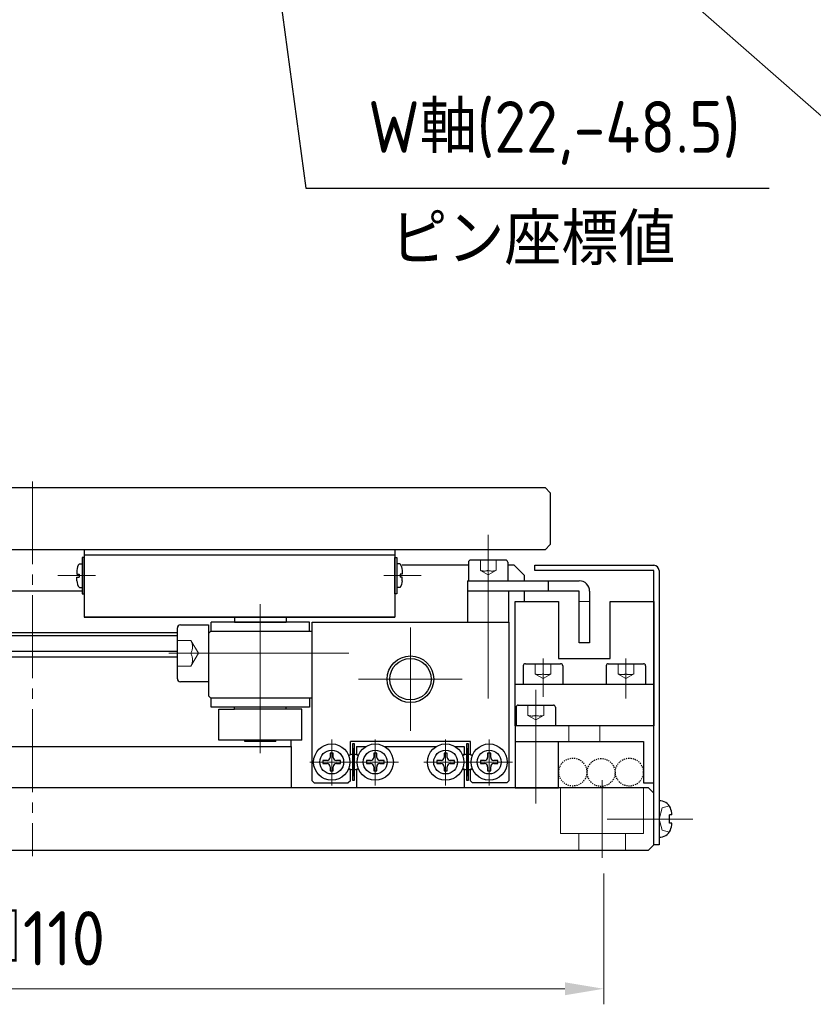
# Model space of a CAD drawing. Header units: millimetres. Extents: x 8675 to 9213, y 1906 to 2282.
# Tile 3 of 8: x 8931 to 9007, y 1906 to 2001. Entities that reach past the tile are written whole.
import ezdxf

# ---------------------------------------------------------------- set-up
doc = ezdxf.new("R2010")
doc.units = ezdxf.units.MM
doc.header["$LTSCALE"] = 0.8
for name, pattern in [('ACANSTGB', [0.354331, 0.15748, -0.03937, 0.03937, -0.03937, 0.03937, -0.03937]), ('GEN3', [6.25, 5, -1.25]), ('GEN7', [13.75, 10, -1.25, 1.25, -1.25])]:
    doc.linetypes.add(name, pattern=pattern)
doc.layers.get('0').update_dxf_attribs({"lineweight": 30})
for name, color, linetype, lineweight in [('3', 6, 'GEN3', 15), ('5', 3, 'Continuous', 15), ('6', 2, 'Continuous', 15), ('7', 4, 'GEN7', 15)]:
    doc.layers.add(name, color=color, linetype=linetype, lineweight=lineweight)
doc.styles.get("Standard").update_dxf_attribs({"font": 'ISOCP.SHX', "bigfont": 'EXTFONT.SHX'})
doc.dimstyles.new('AM_ISO', dxfattribs={"dimtxt": 3.5, "dimasz": 2.5, "dimexe": 1, "dimexo": 1, "dimgap": 1.5, "dimtad": 1, "dimdsep": 46, "dimtxsty": 'STANDARD', "dimcen": 0, "dimclrd": 256, "dimclre": 256, "dimclrt": 2, "dimadec": 0, "dimazin": 2, "dimtp": 0.1, "dimtm": 0.1, "dimtfac": 0.71, "dimtdec": 3, "dimtmove": 0, "dimatfit": 3, "dimfxl": 1, "dimlwd": -1, "dimlwe": -1, "dimarcsym": 0})
doc.dimstyles.new('AM_ISO$0', dxfattribs={"dimtxt": 3.5, "dimasz": 2.5, "dimexe": 1, "dimexo": 1, "dimgap": 1.5, "dimtad": 1, "dimdsep": 46, "dimtxsty": 'STANDARD', "dimcen": 0, "dimclrd": 256, "dimclre": 256, "dimclrt": 2, "dimadec": 0, "dimazin": 2, "dimtp": 0.1, "dimtm": 0.1, "dimtfac": 0.71, "dimtdec": 3, "dimtmove": 0, "dimatfit": 3, "dimfxl": 1, "dimlwd": -1, "dimlwe": -1, "dimarcsym": 0})
doc.dimstyles.new('GEN-ISO', dxfattribs={"dimtxt": 3.2, "dimasz": 2.5, "dimexe": 1, "dimexo": 0.5, "dimgap": 1, "dimtad": 1, "dimdec": 3, "dimdsep": 46, "dimtxsty": 'STANDARD', "dimblk1": 'OPEN', "dimblk2": 'OPEN', "dimsah": 1, "dimcen": 0, "dimclrd": 256, "dimclre": 256, "dimclrt": 2, "dimadec": 0, "dimazin": 0, "dimtp": 0.1, "dimtm": 0.1, "dimtfac": 0.71, "dimtdec": 3, "dimtmove": 0, "dimatfit": 3, "dimldrblk": 'OPEN', "dimfxl": 1, "dimtzin": 0, "dimarcsym": 0})

# ---------------------------------------------------------------- blocks, each defined once
blk = doc.blocks.new('*D324')
at = {"layer": '5', "transparency": 16777216}
for p, q in [((8877.043, 1918.517), (8877.043, 1905.894)), ((8987.043, 1918.536), (8987.043, 1905.894)), ((8880.793, 1907.394), (8983.293, 1907.394))]:
    blk.add_line(p, q, dxfattribs=at)
for points in [[(8880.793, 1908.019), (8880.793, 1906.769), (8877.043, 1907.394)], [(8983.293, 1908.019), (8983.293, 1906.769), (8987.043, 1907.394)]]:
    blk.add_solid(points, dxfattribs=at)
at = {"layer": 'DEFPOINTS', "color": 0, "transparency": 16777216}
for p in [(8877.043, 1920.017), (8987.043, 1920.036), (8987.043, 1907.394)]:
    blk.add_point(p, dxfattribs=at)
at = {"layer": '5', "color": 2, "transparency": 16777216, "insert": (8932.043, 1912.269), "char_height": 5.25, "attachment_point": 5}
blk.add_mtext('□110', dxfattribs=at)
blk = doc.blocks.new('mabeko sokumenn')
for p, q in [((-0.465, 1.144), (-0.2, 1.144)), ((-0.7, 0.5), (-0.7, 0.15)), ((-0.7, 0.15), (-0.497, 0.15)), ((-0.497, 0.15), (-0.497, -0.15)), ((-0.7, -0.5), (-0.7, -0.15)), ((-0.697, -0.15), (-0.497, -0.15)), ((-0.465, -1.144), (-0.2, -1.144))]:
    blk.add_line(p, q)
blk.add_lwpolyline([(-0.2, -1.75), (0, -1.75), (0, 1.75), (-0.2, 1.75)], close=True)
for centre, start, end in [((0.3, 0.5), 139.89691, 180), ((0.3, -0.5), 180, 220.10309)]:
    blk.add_arc(centre, 1, start, end)
blk = doc.blocks.new('_OPEN')
at = {"color": 0, "linetype": 'ByBlock'}
for p, q in [((-1, 0.167), (0, 0)), ((0, 0), (-1, -0.167)), ((0, 0), (-1, 0))]:
    blk.add_line(p, q, dxfattribs=at)

msp = doc.modelspace()

# ---------------------------------------------------------------- linework, layer by layer
for p, q in [((8882.385, 1955.786), (8981.385, 1955.786)), ((8981.885, 1955.286), (8981.385, 1955.786)), ((8981.885, 1955.286), (8981.885, 1950.286)), ((8981.885, 1950.286), (8981.385, 1949.786)), ((8981.385, 1949.786), (8882.385, 1949.786)), ((8936.885, 1949.786), (8936.885, 1943.286)), ((8936.885, 1949.286), (8966.885, 1949.286)), ((8966.885, 1949.786), (8966.885, 1943.286)), ((8936.885, 1948.986), (8936.885, 1943.786)), ((8973.985, 1948.286), (8967.585, 1948.286)), ((8973.985, 1948.586), (8973.985, 1946.786)), ((8977.585, 1948.786), (8974.185, 1948.786)), ((8977.785, 1948.586), (8977.785, 1946.786)), ((8978.385, 1948.286), (8977.785, 1948.286)), ((8978.385, 1948.286), (8979.385, 1947.286)), ((8980.385, 1948.286), (8991.885, 1948.286)), ((8980.385, 1947.786), (8980.385, 1948.286)), ((8979.385, 1946.786), (8979.385, 1947.286)), ((8991.885, 1947.786), (8980.385, 1947.786)), ((8991.885, 1921.286), (8991.885, 1947.786)), ((8992.385, 1947.786), (8992.385, 1921.286)), ((8973.885, 1946.786), (8973.885, 1945.786)), ((8973.885, 1946.786), (8984.685, 1946.786)), ((8981.685, 1946.786), (8981.685, 1945.786)), ((8936.685, 1945.786), (8927.085, 1945.786)), ((8973.885, 1945.786), (8973.885, 1942.786)), ((8977.885, 1945.786), (8973.885, 1945.786)), ((8977.885, 1945.786), (8977.135, 1945.786)), ((8984.685, 1945.786), (8977.885, 1945.786)), ((8977.885, 1942.786), (8977.885, 1945.786)), ((8979.385, 1944.786), (8979.385, 1945.786)), ((8984.685, 1940.786), (8984.685, 1945.786)), ((8985.685, 1945.786), (8985.685, 1940.786)), ((8978.485, 1932.786), (8978.485, 1944.786)), ((8978.485, 1944.786), (8982.685, 1944.786)), ((8982.685, 1944.786), (8982.685, 1939.286)), ((8987.685, 1944.786), (8991.885, 1944.786)), ((8987.685, 1939.286), (8987.685, 1944.786)), ((8991.885, 1944.786), (8991.885, 1932.786)), ((8936.885, 1944.286), (8936.885, 1943.786)), ((8936.885, 1943.286), (8966.885, 1943.286)), ((8966.885, 1943.286), (8936.885, 1943.286)), ((8946.185, 1942.536), (8948.885, 1942.536)), ((8948.885, 1942.536), (8948.885, 1937.036)), ((8958.635, 1942.786), (8949.135, 1942.786)), ((8949.135, 1941.886), (8949.135, 1942.786)), ((8951.385, 1943.286), (8951.385, 1942.786)), ((8951.385, 1942.786), (8956.385, 1942.786)), ((8956.385, 1943.286), (8956.385, 1942.786)), ((8958.635, 1941.886), (8958.635, 1942.786)), ((8958.885, 1942.786), (8977.885, 1942.786)), ((8958.885, 1941.286), (8958.885, 1942.786)), ((8977.885, 1942.786), (8977.885, 1927.486)), ((8917.885, 1941.786), (8945.885, 1941.786)), ((8945.885, 1937.336), (8945.885, 1942.236)), ((8949.085, 1941.886), (8948.885, 1941.686)), ((8948.885, 1941.686), (8948.885, 1935.686)), ((8958.885, 1941.886), (8949.085, 1941.886)), ((8945.885, 1941.486), (8917.885, 1941.486)), ((8958.885, 1933.286), (8958.885, 1941.286)), ((8985.685, 1940.786), (8984.685, 1940.786)), ((8917.885, 1939.986), (8945.885, 1939.986)), ((8945.885, 1939.406), (8917.885, 1939.406)), ((8979.485, 1938.786), (8982.885, 1938.786)), ((8982.685, 1939.286), (8987.685, 1939.286)), ((8987.485, 1938.786), (8990.885, 1938.786)), ((8979.285, 1938.586), (8979.285, 1936.786)), ((8983.085, 1938.586), (8983.085, 1936.786)), ((8987.285, 1938.586), (8987.285, 1936.786)), ((8991.085, 1938.586), (8991.085, 1936.786)), ((8948.885, 1937.036), (8946.185, 1937.036)), ((8991.885, 1936.786), (8978.485, 1936.786)), ((8983.085, 1936.786), (8979.285, 1936.786)), ((8991.085, 1936.786), (8987.285, 1936.786)), ((8948.885, 1935.686), (8949.085, 1935.486)), ((8949.085, 1935.486), (8958.885, 1935.486)), ((8949.135, 1934.586), (8949.135, 1935.486)), ((8958.635, 1935.486), (8958.635, 1934.586)), ((8958.635, 1934.586), (8949.135, 1934.586)), ((8949.885, 1934.386), (8951.385, 1934.386)), ((8949.885, 1931.386), (8949.885, 1934.386)), ((8956.385, 1934.586), (8951.385, 1934.586)), ((8951.385, 1934.386), (8951.385, 1934.586)), ((8957.885, 1934.386), (8951.385, 1934.386)), ((8956.385, 1934.386), (8956.385, 1934.586)), ((8957.885, 1931.386), (8957.885, 1934.386)), ((8978.585, 1934.586), (8978.585, 1932.786)), ((8978.785, 1934.786), (8982.185, 1934.786)), ((8982.385, 1934.586), (8982.385, 1932.786)), ((8958.885, 1927.486), (8958.885, 1933.286)), ((8978.485, 1932.786), (8978.485, 1926.786)), ((8991.885, 1932.786), (8978.485, 1932.786)), ((8978.485, 1932.786), (8978.485, 1926.786)), ((8991.885, 1932.786), (8978.485, 1932.786)), ((8991.885, 1927.286), (8991.885, 1932.786)), ((8957.885, 1931.386), (8949.885, 1931.386)), ((8952.385, 1931.286), (8952.385, 1931.386)), ((8955.385, 1931.286), (8952.385, 1931.286)), ((8955.385, 1931.286), (8955.385, 1931.386)), ((8956.885, 1930.786), (8956.885, 1931.386)), ((8974.185, 1931.286), (8962.585, 1931.286)), ((8962.585, 1930.058), (8962.585, 1931.286)), ((8962.985, 1931.036), (8962.785, 1931.036)), ((8962.785, 1931.036), (8962.785, 1927.536)), ((8962.985, 1927.536), (8962.985, 1931.036)), ((8973.985, 1931.036), (8973.785, 1931.036)), ((8973.785, 1931.036), (8973.785, 1927.536)), ((8973.985, 1927.536), (8973.985, 1931.036)), ((8974.185, 1930.058), (8974.185, 1931.286)), ((8978.497, 1931.286), (8990.885, 1931.286)), ((8982.685, 1926.786), (8982.685, 1931.286)), ((8990.885, 1931.286), (8990.885, 1927.286)), ((8906.885, 1930.786), (8956.885, 1930.786)), ((8956.885, 1930.786), (8956.885, 1926.786)), ((8960.785, 1930.136), (8960.636, 1930.136)), ((8960.636, 1930.136), (8960.636, 1929.736)), ((8960.785, 1930.136), (8960.636, 1930.136)), ((8960.636, 1930.136), (8960.636, 1929.736)), ((8960.785, 1930.136), (8960.636, 1930.136)), ((8960.636, 1930.136), (8960.636, 1929.736)), ((8960.785, 1930.136), (8960.636, 1930.136)), ((8960.636, 1930.136), (8960.636, 1929.736)), ((8960.935, 1930.136), (8960.785, 1930.136)), ((8960.935, 1930.136), (8960.785, 1930.136)), ((8960.935, 1930.136), (8960.785, 1930.136)), ((8960.935, 1930.136), (8960.785, 1930.136)), ((8960.935, 1929.734), (8960.935, 1930.136)), ((8960.935, 1929.734), (8960.935, 1930.136)), ((8960.935, 1929.734), (8960.935, 1930.136)), ((8960.935, 1929.734), (8960.935, 1930.136)), ((8963.185, 1930.786), (8963.185, 1930.072)), ((8963.185, 1930.786), (8964.084, 1930.786)), ((8964.985, 1930.136), (8964.836, 1930.136)), ((8964.836, 1930.136), (8964.836, 1929.736)), ((8964.985, 1930.136), (8964.836, 1930.136)), ((8964.836, 1930.136), (8964.836, 1929.736)), ((8964.985, 1930.136), (8964.836, 1930.136)), ((8964.836, 1930.136), (8964.836, 1929.736)), ((8964.985, 1930.136), (8964.836, 1930.136)), ((8964.836, 1930.136), (8964.836, 1929.736)), ((8965.135, 1930.136), (8964.985, 1930.136)), ((8965.135, 1930.136), (8964.985, 1930.136)), ((8965.135, 1930.136), (8964.985, 1930.136)), ((8965.135, 1930.136), (8964.985, 1930.136)), ((8965.135, 1929.734), (8965.135, 1930.136)), ((8965.135, 1929.734), (8965.135, 1930.136)), ((8965.135, 1929.734), (8965.135, 1930.136)), ((8965.135, 1929.734), (8965.135, 1930.136)), ((8965.886, 1930.786), (8970.884, 1930.786)), ((8971.785, 1930.136), (8971.636, 1930.136)), ((8971.636, 1930.136), (8971.636, 1929.736)), ((8971.785, 1930.136), (8971.636, 1930.136)), ((8971.636, 1930.136), (8971.636, 1929.736)), ((8971.785, 1930.136), (8971.636, 1930.136)), ((8971.636, 1930.136), (8971.636, 1929.736)), ((8971.785, 1930.136), (8971.636, 1930.136)), ((8971.636, 1930.136), (8971.636, 1929.736)), ((8971.935, 1930.136), (8971.785, 1930.136)), ((8971.935, 1930.136), (8971.785, 1930.136)), ((8971.935, 1930.136), (8971.785, 1930.136)), ((8971.935, 1930.136), (8971.785, 1930.136)), ((8971.935, 1929.734), (8971.935, 1930.136)), ((8971.935, 1929.734), (8971.935, 1930.136)), ((8971.935, 1929.734), (8971.935, 1930.136)), ((8971.935, 1929.734), (8971.935, 1930.136)), ((8972.686, 1930.786), (8973.585, 1930.786)), ((8973.585, 1930.786), (8973.585, 1930.072)), ((8975.985, 1930.136), (8975.836, 1930.136)), ((8975.836, 1930.136), (8975.836, 1929.736)), ((8975.985, 1930.136), (8975.836, 1930.136)), ((8975.836, 1930.136), (8975.836, 1929.736)), ((8975.985, 1930.136), (8975.836, 1930.136)), ((8975.836, 1930.136), (8975.836, 1929.736)), ((8975.985, 1930.136), (8975.836, 1930.136)), ((8975.836, 1930.136), (8975.836, 1929.736)), ((8976.135, 1930.136), (8975.985, 1930.136)), ((8976.135, 1930.136), (8975.985, 1930.136)), ((8976.135, 1930.136), (8975.985, 1930.136)), ((8976.135, 1930.136), (8975.985, 1930.136)), ((8976.135, 1929.734), (8976.135, 1930.136)), ((8976.135, 1929.734), (8976.135, 1930.136)), ((8976.135, 1929.734), (8976.135, 1930.136)), ((8976.135, 1929.734), (8976.135, 1930.136)), ((8959.935, 1929.436), (8959.935, 1929.286)), ((8960.336, 1929.436), (8959.935, 1929.436)), ((8959.935, 1929.436), (8959.935, 1929.286)), ((8960.336, 1929.436), (8959.935, 1929.436)), ((8959.935, 1929.436), (8959.935, 1929.286)), ((8960.336, 1929.436), (8959.935, 1929.436)), ((8959.935, 1929.436), (8959.935, 1929.286)), ((8960.336, 1929.436), (8959.935, 1929.436)), ((8959.935, 1929.286), (8959.935, 1929.138)), ((8959.935, 1929.286), (8959.935, 1929.138)), ((8959.935, 1929.286), (8959.935, 1929.138)), ((8959.935, 1929.286), (8959.935, 1929.138)), ((8959.935, 1929.138), (8960.335, 1929.138)), ((8959.935, 1929.138), (8960.335, 1929.138)), ((8959.935, 1929.138), (8960.335, 1929.138)), ((8959.935, 1929.138), (8960.335, 1929.138)), ((8961.233, 1929.136), (8961.635, 1929.136)), ((8961.233, 1929.136), (8961.635, 1929.136)), ((8961.233, 1929.136), (8961.635, 1929.136)), ((8961.233, 1929.136), (8961.635, 1929.136)), ((8961.635, 1929.434), (8961.235, 1929.434)), ((8961.635, 1929.434), (8961.235, 1929.434)), ((8961.635, 1929.434), (8961.235, 1929.434)), ((8961.635, 1929.434), (8961.235, 1929.434)), ((8961.635, 1929.286), (8961.635, 1929.434)), ((8961.635, 1929.286), (8961.635, 1929.434)), ((8961.635, 1929.286), (8961.635, 1929.434)), ((8961.635, 1929.286), (8961.635, 1929.434)), ((8961.635, 1929.136), (8961.635, 1929.286)), ((8961.635, 1929.136), (8961.635, 1929.286)), ((8961.635, 1929.136), (8961.635, 1929.286)), ((8961.635, 1929.136), (8961.635, 1929.286)), ((8962.585, 1930.058), (8962.424, 1929.898)), ((8963.185, 1930.072), (8963.349, 1929.908)), ((8964.135, 1929.436), (8964.135, 1929.286)), ((8964.536, 1929.436), (8964.135, 1929.436)), ((8964.135, 1929.436), (8964.135, 1929.286)), ((8964.536, 1929.436), (8964.135, 1929.436)), ((8964.135, 1929.436), (8964.135, 1929.286)), ((8964.536, 1929.436), (8964.135, 1929.436)), ((8964.135, 1929.436), (8964.135, 1929.286)), ((8964.536, 1929.436), (8964.135, 1929.436)), ((8964.135, 1929.286), (8964.135, 1929.138)), ((8964.135, 1929.286), (8964.135, 1929.138)), ((8964.135, 1929.286), (8964.135, 1929.138)), ((8964.135, 1929.286), (8964.135, 1929.138)), ((8964.135, 1929.138), (8964.535, 1929.138)), ((8964.135, 1929.138), (8964.535, 1929.138)), ((8964.135, 1929.138), (8964.535, 1929.138)), ((8964.135, 1929.138), (8964.535, 1929.138)), ((8965.433, 1929.136), (8965.835, 1929.136)), ((8965.433, 1929.136), (8965.835, 1929.136)), ((8965.433, 1929.136), (8965.835, 1929.136)), ((8965.433, 1929.136), (8965.835, 1929.136)), ((8965.835, 1929.434), (8965.435, 1929.434)), ((8965.835, 1929.434), (8965.435, 1929.434)), ((8965.835, 1929.434), (8965.435, 1929.434)), ((8965.835, 1929.434), (8965.435, 1929.434)), ((8965.835, 1929.286), (8965.835, 1929.434)), ((8965.835, 1929.286), (8965.835, 1929.434)), ((8965.835, 1929.286), (8965.835, 1929.434)), ((8965.835, 1929.286), (8965.835, 1929.434)), ((8965.835, 1929.136), (8965.835, 1929.286)), ((8965.835, 1929.136), (8965.835, 1929.286)), ((8965.835, 1929.136), (8965.835, 1929.286)), ((8965.835, 1929.136), (8965.835, 1929.286)), ((8970.935, 1929.436), (8970.935, 1929.286)), ((8971.336, 1929.436), (8970.935, 1929.436)), ((8970.935, 1929.436), (8970.935, 1929.286)), ((8971.336, 1929.436), (8970.935, 1929.436)), ((8970.935, 1929.436), (8970.935, 1929.286)), ((8971.336, 1929.436), (8970.935, 1929.436)), ((8970.935, 1929.436), (8970.935, 1929.286)), ((8971.336, 1929.436), (8970.935, 1929.436)), ((8970.935, 1929.286), (8970.935, 1929.138)), ((8970.935, 1929.286), (8970.935, 1929.138)), ((8970.935, 1929.286), (8970.935, 1929.138)), ((8970.935, 1929.286), (8970.935, 1929.138)), ((8970.935, 1929.138), (8971.335, 1929.138)), ((8970.935, 1929.138), (8971.335, 1929.138)), ((8970.935, 1929.138), (8971.335, 1929.138)), ((8970.935, 1929.138), (8971.335, 1929.138)), ((8972.233, 1929.136), (8972.635, 1929.136)), ((8972.233, 1929.136), (8972.635, 1929.136)), ((8972.233, 1929.136), (8972.635, 1929.136)), ((8972.233, 1929.136), (8972.635, 1929.136)), ((8972.635, 1929.434), (8972.235, 1929.434)), ((8972.635, 1929.434), (8972.235, 1929.434)), ((8972.635, 1929.434), (8972.235, 1929.434)), ((8972.635, 1929.434), (8972.235, 1929.434)), ((8972.635, 1929.286), (8972.635, 1929.434)), ((8972.635, 1929.286), (8972.635, 1929.434)), ((8972.635, 1929.286), (8972.635, 1929.434)), ((8972.635, 1929.286), (8972.635, 1929.434)), ((8972.635, 1929.136), (8972.635, 1929.286)), ((8972.635, 1929.136), (8972.635, 1929.286)), ((8972.635, 1929.136), (8972.635, 1929.286)), ((8972.635, 1929.136), (8972.635, 1929.286)), ((8973.585, 1930.072), (8973.421, 1929.908)), ((8974.185, 1930.058), (8974.345, 1929.898)), ((8975.135, 1929.436), (8975.135, 1929.286)), ((8975.536, 1929.436), (8975.135, 1929.436)), ((8975.135, 1929.436), (8975.135, 1929.286)), ((8975.536, 1929.436), (8975.135, 1929.436)), ((8975.135, 1929.436), (8975.135, 1929.286)), ((8975.536, 1929.436), (8975.135, 1929.436)), ((8975.135, 1929.436), (8975.135, 1929.286)), ((8975.536, 1929.436), (8975.135, 1929.436)), ((8975.135, 1929.286), (8975.135, 1929.138)), ((8975.135, 1929.286), (8975.135, 1929.138)), ((8975.135, 1929.286), (8975.135, 1929.138)), ((8975.135, 1929.286), (8975.135, 1929.138)), ((8975.135, 1929.138), (8975.535, 1929.138)), ((8975.135, 1929.138), (8975.535, 1929.138)), ((8975.135, 1929.138), (8975.535, 1929.138)), ((8975.135, 1929.138), (8975.535, 1929.138)), ((8976.433, 1929.136), (8976.835, 1929.136)), ((8976.433, 1929.136), (8976.835, 1929.136)), ((8976.433, 1929.136), (8976.835, 1929.136)), ((8976.433, 1929.136), (8976.835, 1929.136)), ((8976.835, 1929.434), (8976.435, 1929.434)), ((8976.835, 1929.434), (8976.435, 1929.434)), ((8976.835, 1929.434), (8976.435, 1929.434)), ((8976.835, 1929.434), (8976.435, 1929.434)), ((8976.835, 1929.286), (8976.835, 1929.434)), ((8976.835, 1929.286), (8976.835, 1929.434)), ((8976.835, 1929.286), (8976.835, 1929.434)), ((8976.835, 1929.286), (8976.835, 1929.434)), ((8976.835, 1929.136), (8976.835, 1929.286)), ((8976.835, 1929.136), (8976.835, 1929.286)), ((8976.835, 1929.136), (8976.835, 1929.286)), ((8976.835, 1929.136), (8976.835, 1929.286)), ((8960.635, 1928.838), (8960.635, 1928.436)), ((8960.635, 1928.838), (8960.635, 1928.436)), ((8960.635, 1928.838), (8960.635, 1928.436)), ((8960.635, 1928.838), (8960.635, 1928.436)), ((8960.635, 1928.436), (8960.785, 1928.436)), ((8960.635, 1928.436), (8960.785, 1928.436)), ((8960.635, 1928.436), (8960.785, 1928.436)), ((8960.635, 1928.436), (8960.785, 1928.436)), ((8960.785, 1928.436), (8960.933, 1928.436)), ((8960.785, 1928.436), (8960.933, 1928.436)), ((8960.785, 1928.436), (8960.933, 1928.436)), ((8960.785, 1928.436), (8960.933, 1928.436)), ((8960.933, 1928.436), (8960.933, 1928.836)), ((8960.933, 1928.436), (8960.933, 1928.836)), ((8960.933, 1928.436), (8960.933, 1928.836)), ((8960.933, 1928.436), (8960.933, 1928.836)), ((8962.424, 1928.674), (8962.585, 1928.514)), ((8962.585, 1927.486), (8962.585, 1928.514)), ((8963.349, 1928.664), (8963.185, 1928.5)), ((8963.185, 1928.5), (8963.185, 1926.786)), ((8964.835, 1928.838), (8964.835, 1928.436)), ((8964.835, 1928.838), (8964.835, 1928.436)), ((8964.835, 1928.838), (8964.835, 1928.436)), ((8964.835, 1928.838), (8964.835, 1928.436)), ((8964.835, 1928.436), (8964.985, 1928.436)), ((8964.835, 1928.436), (8964.985, 1928.436)), ((8964.835, 1928.436), (8964.985, 1928.436)), ((8964.835, 1928.436), (8964.985, 1928.436)), ((8964.985, 1928.436), (8965.133, 1928.436)), ((8964.985, 1928.436), (8965.133, 1928.436)), ((8964.985, 1928.436), (8965.133, 1928.436)), ((8964.985, 1928.436), (8965.133, 1928.436)), ((8965.133, 1928.436), (8965.133, 1928.836)), ((8965.133, 1928.436), (8965.133, 1928.836)), ((8965.133, 1928.436), (8965.133, 1928.836)), ((8965.133, 1928.436), (8965.133, 1928.836)), ((8971.635, 1928.838), (8971.635, 1928.436)), ((8971.635, 1928.838), (8971.635, 1928.436)), ((8971.635, 1928.838), (8971.635, 1928.436)), ((8971.635, 1928.838), (8971.635, 1928.436)), ((8971.635, 1928.436), (8971.785, 1928.436)), ((8971.635, 1928.436), (8971.785, 1928.436)), ((8971.635, 1928.436), (8971.785, 1928.436)), ((8971.635, 1928.436), (8971.785, 1928.436)), ((8971.785, 1928.436), (8971.933, 1928.436)), ((8971.785, 1928.436), (8971.933, 1928.436)), ((8971.785, 1928.436), (8971.933, 1928.436)), ((8971.785, 1928.436), (8971.933, 1928.436)), ((8971.933, 1928.436), (8971.933, 1928.836)), ((8971.933, 1928.436), (8971.933, 1928.836)), ((8971.933, 1928.436), (8971.933, 1928.836)), ((8971.933, 1928.436), (8971.933, 1928.836)), ((8973.421, 1928.664), (8973.585, 1928.5)), ((8973.585, 1928.5), (8973.585, 1926.786)), ((8974.345, 1928.674), (8974.185, 1928.514)), ((8974.185, 1927.486), (8974.185, 1928.514)), ((8975.835, 1928.838), (8975.835, 1928.436)), ((8975.835, 1928.838), (8975.835, 1928.436)), ((8975.835, 1928.838), (8975.835, 1928.436)), ((8975.835, 1928.838), (8975.835, 1928.436)), ((8975.835, 1928.436), (8975.985, 1928.436)), ((8975.835, 1928.436), (8975.985, 1928.436)), ((8975.835, 1928.436), (8975.985, 1928.436)), ((8975.835, 1928.436), (8975.985, 1928.436)), ((8975.985, 1928.436), (8976.133, 1928.436)), ((8975.985, 1928.436), (8976.133, 1928.436)), ((8975.985, 1928.436), (8976.133, 1928.436)), ((8975.985, 1928.436), (8976.133, 1928.436)), ((8976.133, 1928.436), (8976.133, 1928.836)), ((8976.133, 1928.436), (8976.133, 1928.836)), ((8976.133, 1928.436), (8976.133, 1928.836)), ((8976.133, 1928.436), (8976.133, 1928.836)), ((8959.085, 1927.286), (8958.885, 1927.486)), ((8959.085, 1927.286), (8962.385, 1927.286)), ((8962.585, 1927.486), (8962.385, 1927.286)), ((8962.785, 1927.536), (8962.985, 1927.536)), ((8973.785, 1927.536), (8973.985, 1927.536)), ((8974.385, 1927.286), (8974.185, 1927.486)), ((8977.685, 1927.286), (8974.385, 1927.286)), ((8977.885, 1927.486), (8977.685, 1927.286)), ((8990.885, 1927.286), (8991.885, 1927.286)), ((8991.385, 1926.786), (8872.385, 1926.786)), ((8956.885, 1926.786), (8906.885, 1926.786)), ((8978.485, 1926.786), (8982.685, 1926.786)), ((8978.485, 1926.786), (8982.685, 1926.786)), ((8991.885, 1926.286), (8991.385, 1926.786)), ((8991.885, 1921.286), (8991.885, 1926.286)), ((8992.385, 1925.536), (8992.385, 1922.036)), ((8993.638, 1924.186), (8993.386, 1924.186)), ((8993.386, 1923.386), (8993.386, 1924.186)), ((8993.638, 1923.386), (8993.386, 1923.386)), ((8872.385, 1920.786), (8991.385, 1920.786)), ((8991.385, 1920.786), (8991.885, 1921.286)), ((8992.385, 1921.286), (8991.885, 1921.286))]:
    msp.add_line(p, q)
for centre, radius in [((8968.385, 1937.286), 2.25), ((8968.385, 1937.286), 2), ((8960.785, 1929.286), 1.75), ((8964.985, 1929.286), 1.75), ((8971.785, 1929.286), 1.75), ((8975.985, 1929.286), 1.75), ((8960.785, 1929.286), 1.15), ((8964.985, 1929.286), 1.15), ((8971.785, 1929.286), 1.15), ((8975.985, 1929.286), 1.15)]:
    msp.add_circle(centre, radius)
at = {"color": 3, "linetype": 'ACANSTGB'}
for centre in [(8984.068, 1928.319), (8986.791, 1928.283), (8989.521, 1928.315)]:
    msp.add_circle(centre, 1.35, dxfattribs=at)
for centre, radius, start, end in [((8974.185, 1948.586), 0.2, 90, 180), ((8977.585, 1948.586), 0.2, 0, 90), ((8991.885, 1947.786), 0.5, 360, 90), ((8984.685, 1945.786), 1, 0, 90), ((8946.185, 1942.236), 0.3, 90, 180), ((8979.485, 1938.586), 0.2, 90, 180), ((8982.885, 1938.586), 0.2, 0, 90), ((8987.485, 1938.586), 0.2, 90, 180), ((8990.885, 1938.586), 0.2, 0, 90), ((8946.185, 1937.336), 0.3, 180, 270), ((8978.785, 1934.586), 0.2, 90, 180), ((8982.185, 1934.586), 0.2, 0, 90), ((8960.335, 1928.838), 0.3, 0, 90), ((8960.335, 1928.838), 0.3, 0, 90), ((8960.335, 1928.838), 0.3, 0, 90), ((8960.335, 1928.838), 0.3, 0, 90), ((8960.336, 1929.736), 0.3, 270, 0), ((8960.336, 1929.736), 0.3, 270, 0), ((8960.336, 1929.736), 0.3, 270, 0), ((8960.336, 1929.736), 0.3, 270, 0), ((8961.233, 1928.836), 0.3, 90, 180), ((8961.233, 1928.836), 0.3, 90, 180), ((8961.233, 1928.836), 0.3, 90, 180), ((8961.233, 1928.836), 0.3, 90, 180), ((8961.235, 1929.734), 0.3, 180, 270), ((8961.235, 1929.734), 0.3, 180, 270), ((8961.235, 1929.734), 0.3, 180, 270), ((8961.235, 1929.734), 0.3, 180, 270), ((8962.885, 1929.286), 0.75, 97.66226, 127.32599), ((8962.885, 1929.286), 0.75, 52.67401, 82.33774), ((8964.535, 1928.838), 0.3, 0, 90), ((8964.535, 1928.838), 0.3, 0, 90), ((8964.535, 1928.838), 0.3, 0, 90), ((8964.535, 1928.838), 0.3, 0, 90), ((8964.536, 1929.736), 0.3, 270, 0), ((8964.536, 1929.736), 0.3, 270, 0), ((8964.536, 1929.736), 0.3, 270, 0), ((8964.536, 1929.736), 0.3, 270, 0), ((8965.433, 1928.836), 0.3, 90, 180), ((8965.433, 1928.836), 0.3, 90, 180), ((8965.433, 1928.836), 0.3, 90, 180), ((8965.433, 1928.836), 0.3, 90, 180), ((8965.435, 1929.734), 0.3, 180, 270), ((8965.435, 1929.734), 0.3, 180, 270), ((8965.435, 1929.734), 0.3, 180, 270), ((8965.435, 1929.734), 0.3, 180, 270), ((8971.335, 1928.838), 0.3, 0, 90), ((8971.335, 1928.838), 0.3, 0, 90), ((8971.335, 1928.838), 0.3, 0, 90), ((8971.335, 1928.838), 0.3, 0, 90), ((8971.336, 1929.736), 0.3, 270, 0), ((8971.336, 1929.736), 0.3, 270, 0), ((8971.336, 1929.736), 0.3, 270, 0), ((8971.336, 1929.736), 0.3, 270, 0), ((8972.233, 1928.836), 0.3, 90, 180), ((8972.233, 1928.836), 0.3, 90, 180), ((8972.233, 1928.836), 0.3, 90, 180), ((8972.233, 1928.836), 0.3, 90, 180), ((8972.235, 1929.734), 0.3, 180, 270), ((8972.235, 1929.734), 0.3, 180, 270), ((8972.235, 1929.734), 0.3, 180, 270), ((8972.235, 1929.734), 0.3, 180, 270), ((8973.885, 1929.286), 0.75, 97.66226, 127.32599), ((8973.885, 1929.286), 0.75, 52.67401, 82.33774), ((8975.535, 1928.838), 0.3, 0, 90), ((8975.535, 1928.838), 0.3, 0, 90), ((8975.535, 1928.838), 0.3, 0, 90), ((8975.535, 1928.838), 0.3, 0, 90), ((8975.536, 1929.736), 0.3, 270, 0), ((8975.536, 1929.736), 0.3, 270, 0), ((8975.536, 1929.736), 0.3, 270, 0), ((8975.536, 1929.736), 0.3, 270, 0), ((8976.433, 1928.836), 0.3, 90, 180), ((8976.433, 1928.836), 0.3, 90, 180), ((8976.433, 1928.836), 0.3, 90, 180), ((8976.433, 1928.836), 0.3, 90, 180), ((8976.435, 1929.734), 0.3, 180, 270), ((8976.435, 1929.734), 0.3, 180, 270), ((8976.435, 1929.734), 0.3, 180, 270), ((8976.435, 1929.734), 0.3, 180, 270), ((8962.885, 1929.286), 0.75, 232.67401, 262.33774), ((8962.885, 1929.286), 0.75, 277.66226, 307.32599), ((8973.885, 1929.286), 0.75, 232.67401, 262.33774), ((8973.885, 1929.286), 0.75, 277.66226, 307.32599), ((8992.457, 1924.395), 1.143, 24.92643, 93.59519), ((8990.005, 1923.786), 3.655, 6.28279, 17.3652), ((8992.457, 1923.177), 1.143, 266.40481, 335.07357), ((8990.005, 1923.786), 3.655, 342.6348, 353.71721)]:
    msp.add_arc(centre, radius, start, end)
at = {"layer": '3', "ltscale": 3}
for p, q in [((8975.135, 1948.786), (8975.135, 1947.786)), ((8975.885, 1948.786), (8975.885, 1947.786)), ((8976.655, 1948.786), (8976.655, 1947.786)), ((8985.685, 1944.786), (8984.685, 1944.786)), ((8980.435, 1938.786), (8980.435, 1937.786)), ((8981.185, 1938.786), (8981.185, 1937.786)), ((8981.955, 1938.786), (8981.955, 1937.786)), ((8988.435, 1938.786), (8988.435, 1937.786)), ((8989.185, 1938.786), (8989.185, 1937.786)), ((8989.955, 1938.786), (8989.955, 1937.786)), ((8988.435, 1937.786), (8989.185, 1937.353)), ((8989.935, 1937.786), (8989.185, 1937.353)), ((8979.735, 1934.786), (8979.735, 1933.786)), ((8981.255, 1934.786), (8981.255, 1933.786)), ((8979.735, 1933.786), (8980.485, 1933.353)), ((8981.235, 1933.786), (8980.485, 1933.353)), ((8983.685, 1932.786), (8983.685, 1931.286)), ((8986.685, 1932.786), (8986.685, 1931.286)), ((8982.885, 1922.386), (8982.885, 1926.786)), ((8990.885, 1926.786), (8990.885, 1922.386)), ((8992.385, 1923.786), (8992.676, 1924.871)), ((8993.386, 1925.061), (8992.676, 1924.871)), ((8992.385, 1923.786), (8992.676, 1922.701)), ((8993.386, 1922.511), (8992.676, 1922.701)), ((8990.885, 1922.386), (8982.885, 1922.386)), ((8984.635, 1920.786), (8984.635, 1922.386)), ((8989.135, 1920.786), (8989.135, 1922.386))]:
    msp.add_line(p, q, dxfattribs=at)
at = {"layer": '3'}
for p, q in [((8975.135, 1947.786), (8975.885, 1947.353)), ((8976.635, 1947.786), (8975.885, 1947.353)), ((8980.435, 1937.786), (8981.185, 1937.353)), ((8981.935, 1937.786), (8981.185, 1937.353))]:
    msp.add_line(p, q, dxfattribs=at)
at = {"layer": '3', "ltscale": 2}
for p, q in [((8945.885, 1941.036), (8947.185, 1941.036)), ((8947.185, 1941.036), (8947.907, 1939.786)), ((8947.185, 1939.786), (8945.885, 1939.786)), ((8947.185, 1938.536), (8947.907, 1939.786)), ((8945.885, 1938.536), (8947.185, 1938.536))]:
    msp.add_line(p, q, dxfattribs=at)
at = {"layer": '3', "ltscale": 3}
for centre in [(8975.51, 1949.03), (8976.26, 1949.03), (8980.81, 1939.03), (8981.56, 1939.03), (8988.81, 1939.03), (8989.56, 1939.03), (8980.11, 1935.03), (8980.86, 1935.03)]:
    msp.add_arc(centre, 1.299, 253.22582, 286.77418, dxfattribs=at)
at = {"layer": '3', "ltscale": 2}
for centre in [(8946.045, 1940.411), (8946.045, 1939.161)]:
    msp.add_arc(centre, 1.3, 331.26435, 28.73565, dxfattribs=at)
at = {"layer": '7'}
msp.add_line((8931.885, 1956.386), (8931.885, 1920.186), dxfattribs=at)
at = {"layer": '7', "ltscale": 5, "extrusion": (1, -2e-16, 0)}
msp.add_line((8975.885, 1935.412), (8975.885, 1951.213), dxfattribs=at)
at = {"layer": '7', "ltscale": 5}
for p, q in [((8937.964, 1947.286), (8934.337, 1947.286)), ((8965.805, 1947.286), (8969.433, 1947.286)), ((8953.885, 1930.129), (8953.885, 1944.545)), ((8968.385, 1942.286), (8968.385, 1932.286)), ((8945.069, 1939.786), (8962.439, 1939.786)), ((8981.185, 1935.586), (8981.185, 1939.286)), ((8989.185, 1935.434), (8989.185, 1939.286)), ((8973.385, 1937.286), (8963.385, 1937.286)), ((8963.385, 1937.286), (8973.385, 1937.286)), ((8980.485, 1936.265), (8980.485, 1925.286)), ((8960.785, 1931.472), (8960.785, 1927.035)), ((8964.985, 1931.472), (8964.985, 1927.035)), ((8971.785, 1931.472), (8971.785, 1927.035)), ((8975.985, 1931.472), (8975.985, 1927.035)), ((8962.885, 1929.286), (8962.885, 1930.636)), ((8962.885, 1929.286), (8962.885, 1930.636)), ((8973.885, 1929.286), (8973.885, 1930.636)), ((8973.885, 1929.286), (8973.885, 1930.636)), ((8963.048, 1929.286), (8958.685, 1929.286)), ((8962.885, 1929.286), (8962.885, 1927.936)), ((8962.885, 1929.286), (8962.885, 1927.936)), ((8967.248, 1929.286), (8962.885, 1929.286)), ((8974.048, 1929.286), (8969.685, 1929.286)), ((8973.885, 1929.286), (8973.885, 1927.936)), ((8973.885, 1929.286), (8975.235, 1929.286)), ((8973.885, 1929.286), (8973.885, 1927.936)), ((8973.885, 1929.286), (8975.235, 1929.286)), ((8978.248, 1929.286), (8973.885, 1929.286)), ((8986.885, 1920.036), (8986.885, 1927.536)), ((8995.638, 1923.786), (8987.385, 1923.786)), ((8992.885, 1923.786), (8991.385, 1923.786))]:
    msp.add_line(p, q, dxfattribs=at)

# ---------------------------------------------------------------- block references
msp.add_blockref('mabeko sokumenn', (8936.885, 1947.286))
at = {"xscale": -1}
msp.add_blockref('mabeko sokumenn', (8966.885, 1947.286), dxfattribs=at)

# ---------------------------------------------------------------- texts
at = {"layer": '5', "color": 2, "insert": (8964.286, 1986.95), "char_height": 5, "attachment_point": 7}
msp.add_mtext('W軸(22,-48.5)', dxfattribs=at)
at = {"layer": '6'}
msp.add_text('ピン座標値', height=5, dxfattribs=at).set_placement((8966.455, 1977.277))

# ---------------------------------------------------------------- dimensions: what is measured, and where the dimension line sits
at = {"layer": '5'}
dim = msp.add_linear_dim(base=(8987.043, 1907.394), p1=(8877.043, 1920.017), p2=(8987.043, 1920.036), text='□<>', dimstyle='AM_ISO$0', override={"dimscale": 1.5}, dxfattribs=at)
dim.commit()
dim.dimension.update_dxf_attribs({"geometry": '*D324', "text_midpoint": (8932.043, 1912.269)})

# ---------------------------------------------------------------- leaders
at = {"layer": '5', "annotation_type": 0, "has_hookline": 1, "hookline_direction": 0, "text_width": 38.748}
msp.add_leader([(8953.985, 2016.543), (8958.286, 1984.7), (8962.036, 1984.7)], dimstyle='GEN-ISO', override={"dimscale": 1.5, "dimgap": 1.5, "dimtad": 1, "dimzin": 0, "dimtp": 0.02, "dimtm": 0, "dimtdec": 2, "dimarcsym": 1}, dxfattribs=at)
at = {"layer": '5', "annotation_type": 0, "has_hookline": 1, "hookline_direction": 0}
msp.add_leader([(8989.614, 2007.862), (9027.347, 1974.677), (9031.097, 1974.677)], dimstyle='AM_ISO', override={"dimscale": 1.5, "dimgap": 1.5, "dimtad": 1}, dxfattribs=at)

doc.saveas('drawing.dxf')
